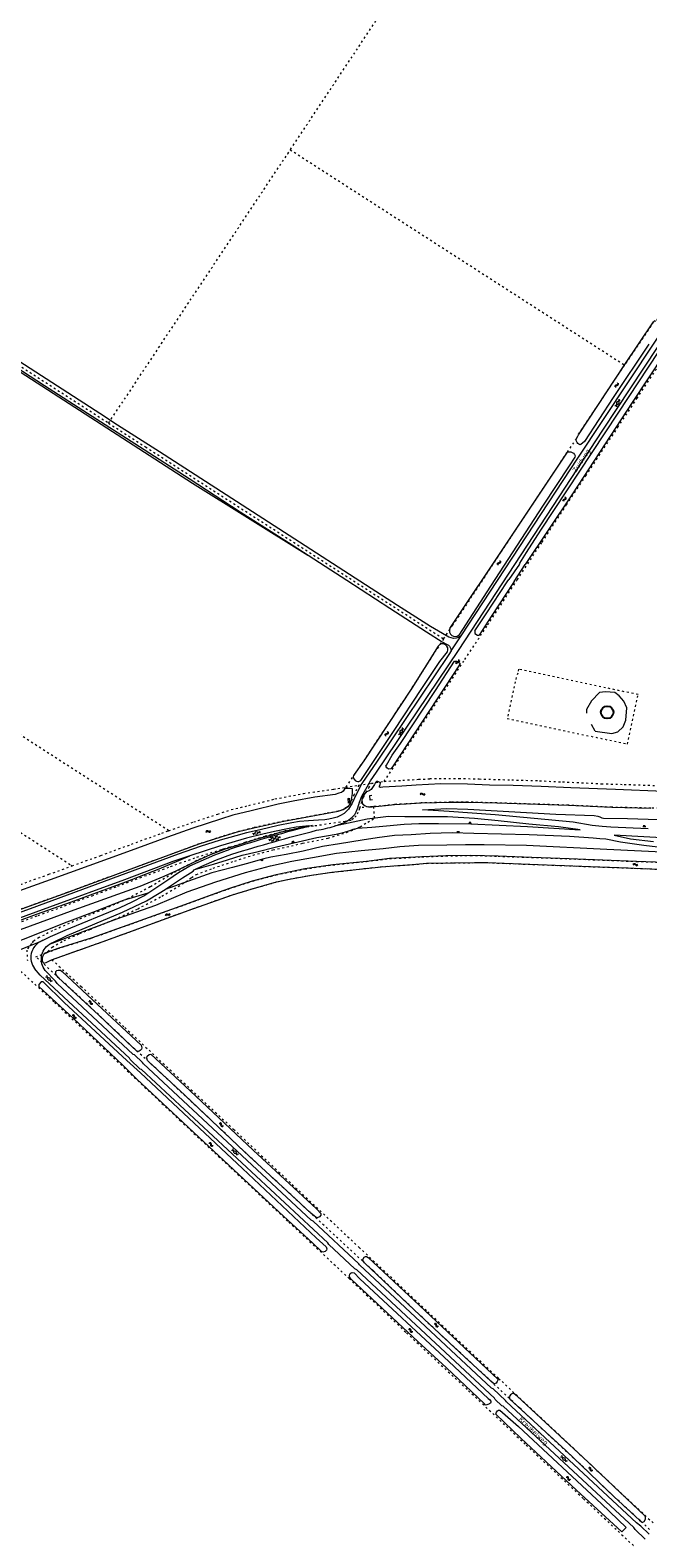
# Model space of a CAD drawing. Header units: metres. Extents: x 64961 to 73789, y 403835 to 410663.
# Tile 5 of 135: x 66789 to 67114, y 405163 to 405955. Entities that reach past the tile are written whole.
import ezdxf

# ---------------------------------------------------------------- set-up
doc = ezdxf.new("R2010")
doc.units = ezdxf.units.M
doc.linetypes.add('PERCEELGRENS', pattern=[2.5, 1, -1.5])
for name, color, linetype, lineweight in [('B-GEO-OG-GEBOUW_bijgebouw-G', 2, 'Continuous', 25), ('B-GEO-OG-GRENS_perceel-G', 253, 'PERCEELGRENS', 0), ('B-GEO-OG-KUNSTWERK-G', 253, 'Continuous', 0), ('B-GEO-OG-OVLIJNOBJ-G', 253, 'Continuous', 0), ('B-GEO-OG-SLOOT_insteek-G', 253, 'Continuous', 0), ('B-GEO-OG-STRAATNAAM-T', 7, 'Continuous', 35), ('B-GEO-OG-TALUD-S', 253, 'Continuous', 0), ('B-GEO-OG-VERH_gesl-S', 253, 'Continuous', 0), ('B-GEO-OG-VERH_kntgesl-G', 253, 'Continuous', 0), ('B-GEO-OG-VERH_knthalf-G', 253, 'Continuous', 0), ('B-GEO-OG-VERH_knton-G', 253, 'Continuous', 0), ('B-GEO-OG-WATER-S', 253, 'Continuous', 0)]:
    doc.layers.add(name, color=color, linetype=linetype, lineweight=lineweight)
doc.styles.add('isocp', font='isocp.shx')

# ---------------------------------------------------------------- blocks, each defined once
blk = doc.blocks.new('S012')
at = {"color": 0}
for p, q in [((1.18, 2.05), (0, 0)), ((1.18, -2.05), (0, 0)), ((1.4, 0), (0.21, -2.05)), ((1.4, 0), (0.22, 2.05))]:
    blk.add_line(p, q, dxfattribs=at)
blk = doc.blocks.new('S04')
at = {"color": 0}
for p, q in [((0, 0.5), (0.5, 0.5)), ((0, 0.25), (1, 0.25)), ((0, 0), (0.5, 0)), ((0, -0.25), (1, -0.25)), ((0, -0.5), (0.5, -0.5))]:
    blk.add_line(p, q, dxfattribs=at)
blk = doc.blocks.new('S05')
at = {"color": 0}
for p, q in [((0.08, 0.3), (0.38, 0.59)), ((0.11, -0.19), (0.41, 0.09)), ((0.38, 0.59), (0.68, 0.71)), ((0.41, 0.09), (0.71, 0.21)), ((0.68, 0.71), (1.01, 0.62)), ((0.71, 0.21), (1.02, 0.12)), ((1.01, 0.62), (1.33, 0.37)), ((1.02, 0.12), (1.36, -0.12)), ((1.33, 0.37), (1.66, 0.13)), ((1.66, 0.13), (1.97, 0.04)), ((1.97, 0.04), (2.28, 0.16)), ((2.28, 0.16), (2.58, 0.44)), ((1.36, -0.12), (1.68, -0.37)), ((1.68, -0.37), (2, -0.46)), ((2, -0.46), (2.31, -0.33)), ((2.31, -0.33), (2.61, -0.05))]:
    blk.add_line(p, q, dxfattribs=at)
blk = doc.blocks.new('S016')
at = {"color": 0, "linetype": 'Continuous'}
for points in [[(0.01, -0.38), (2.65, 1.15)], [(2.65, -1.15), (0.01, 0.38)], [(5.07, -1.15), (1.09, 1.15)], [(1.09, -1.15), (5.07, 1.15)], [(6.16, -0.38), (3.51, 1.15)], [(3.51, -1.15), (6.16, 0.37)]]:
    blk.add_lwpolyline(points, dxfattribs=at)

msp = doc.modelspace()

# ---------------------------------------------------------------- linework, layer by layer
at = {"layer": 'B-GEO-OG-GEBOUW_bijgebouw-G'}
for points in [[(67088.88, 405596.778, -1), (67095.454, 405596.778)], [(67095.454, 405596.778, -1), (67088.88, 405596.778)]]:
    msp.add_lwpolyline(points, format="xyb", dxfattribs=at)
at = {"layer": 'B-GEO-OG-GRENS_perceel-G'}
for points in [[(66925.598, 405892.481), (66925.72, 405892.664), (66997.039, 406000)], [(67212.564, 405945.99), (67168.126, 405878.654), (67117.637, 405802.111), (67117.021, 405802.556), (67116.418, 405801.943), (67101.314, 405779.299)], [(66974.966, 405560.495), (66992.845, 405587.436), (67017.362, 405624.543), (67029.325, 405642.676), (67044.901, 405666.406), (67057.921, 405686.276), (67070.82, 405705.859), (67080.919, 405721.153), (67097.773, 405746.623), (67107.795, 405761.752), (67122.082, 405783.403), (67133.877, 405801.313), (67161.04, 405842.731), (67177.882, 405868.284), (67188.367, 405884.17), (67210.339, 405917.517), (67222.511, 405936.025), (67223.473, 405937.462)], [(66830.126, 405748.79), (66924.215, 405890.398), (66925.598, 405892.481)], [(66925.598, 405892.481), (67101.314, 405779.299)], [(66771.875, 405786.316), (66830.126, 405748.79)], [(67006.185, 405635.387), (67010.893, 405642.415), (67015.057, 405648.508), (67036.561, 405681.273), (67044.149, 405692.755), (67071.219, 405733.509), (67076.178, 405740.875), (67077.116, 405742.885), (67101.314, 405779.299)], [(66830.126, 405748.79), (66849.53, 405736.29), (67006.185, 405635.387)], [(66861.716, 405534.557), (66597.804, 405704.588), (66597.32, 405704.869)], [(66573.6, 405669.007), (66810.334, 405516.51), (66810.975, 405516.097)], [(67006.185, 405635.387), (66999.418, 405625.286), (66989.44, 405609.499), (66964.198, 405571.333), (66959.547, 405564.53), (66954.625, 405557.371)], [(67043.745, 405612.87), (67039.647, 405593.476), (67102.863, 405580.087), (67108.394, 405606.066), (67045.553, 405619.389), (67045.105, 405617.404)], [(67045.105, 405617.404), (67043.745, 405612.87)], [(66961.569, 405558.438), (66959.13, 405553.59), (66957.21, 405549.427), (66955.726, 405547.097), (66955.187, 405546.674), (66953.442, 405545.71), (66950.82, 405544.756), (66944.146, 405543.585), (66934.701, 405541.805), (66922.228, 405539.58), (66906.454, 405536.134), (66898.448, 405534.097), (66889.215, 405531.335), (66877.671, 405527.565), (66853.433, 405518.695), (66808.243, 405502.022), (66766.774, 405487.157)], [(66861.716, 405534.557), (66874.815, 405539.134), (66887.467, 405543.319), (66894.55, 405545.638), (66903.777, 405547.805), (66903.768, 405547.842), (66917.535, 405551.212), (66932.473, 405554.095), (66948.425, 405556.442), (66950.618, 405556.756), (66954.625, 405557.371)], [(66954.625, 405557.371), (66961.569, 405558.438)], [(66961.569, 405558.438), (66968.206, 405559.457)], [(66962.12, 405546.5), (66962.955, 405549.197), (66964.098, 405552.252), (66965.438, 405554.613), (66966.897, 405557.056), (66968.206, 405559.457)], [(66968.206, 405559.457), (66974.966, 405560.495)], [(66974.966, 405560.495), (66984.683, 405561.047), (66992.956, 405561.553), (66998.851, 405561.766), (66998.858, 405561.954), (67014.201, 405562.056), (67024.872, 405561.734), (67041.975, 405561.275), (67056.575, 405560.821), (67068.675, 405560.149), (67068.68, 405560.256), (67089.104, 405559.234), (67101.055, 405558.867), (67124.037, 405558.1)], [(67146.68, 405545.701), (67115.098, 405546.381), (67094.585, 405546.844), (67071.784, 405547.946), (67034.189, 405549.122), (67018.881, 405549.593), (67009.969, 405549.517), (67002.373, 405549.343), (66994.431, 405549.128), (66986.509, 405548.622), (66980.411, 405548.369), (66975.687, 405547.708), (66969.35, 405547.19)], [(66870.697, 405507.679), (66873.695, 405510.035), (66876.267, 405511.54), (66884.997, 405514.861), (66896.373, 405518.62), (66906.016, 405521.751), (66916.449, 405524.434), (66932.139, 405527.954), (66945.467, 405530.659), (66955.166, 405533.611), (66959.04, 405535.12), (66962.341, 405536.607), (66966.305, 405539.051), (66969.86, 405541.166), (66969.694, 405543.72), (66969.35, 405547.19)], [(66962.12, 405546.5), (66962.009, 405546.143), (66961.171, 405544.121), (66960.292, 405542.408), (66958.767, 405540.877), (66957.653, 405539.987)], [(66969.35, 405547.19), (66968.697, 405547.137), (66966.78, 405547.12), (66962.12, 405546.5)], [(66810.975, 405516.097), (66825.996, 405521.545), (66842.163, 405527.427), (66858.038, 405533.272), (66861.716, 405534.557)], [(66922.946, 405534.427), (66912.289, 405531.586), (66901.707, 405528.387), (66901.221, 405528.215)], [(66957.653, 405539.987), (66954.373, 405539.406), (66937.81, 405536.909), (66930.928, 405536.013), (66922.946, 405534.427)], [(66779.842, 405485.07), (66793.066, 405489.966), (66806.967, 405495.009), (66821.406, 405500.358), (66834.869, 405505.385), (66849.099, 405510.741), (66862.71, 405515.796), (66876.496, 405520.655), (66890.111, 405524.933), (66893.834, 405525.979)], [(66893.834, 405525.979), (66890.034, 405524.654), (66876.501, 405518.894), (66863.696, 405512.002), (66851.942, 405504.969), (66840.114, 405498.765), (66827.407, 405493.181), (66814, 405487.755), (66800.643, 405481.954), (66793.641, 405478.383), (66790.482, 405476.471), (66789.612, 405475.271)], [(66893.834, 405525.979), (66901.221, 405528.215)], [(66797.489, 405470.369), (66803.39, 405472.566), (66821.432, 405478.216), (66842.204, 405485.649), (66870.076, 405495.646), (66888.204, 405502.216), (66893.622, 405504.125), (66905.569, 405508.007), (66918.106, 405511.292), (66933.31, 405514.436), (66947.939, 405516.552), (66965.583, 405518.383), (66977.788, 405519.857), (66994.746, 405520.806), (67007.398, 405521.279), (67020.435, 405521.573), (67034.793, 405521.167), (67052.459, 405520.514), (67072.171, 405519.806), (67107.576, 405518.392), (67152.424, 405516.84)], [(66800.319, 405466.745), (66808.466, 405469.693), (66829.164, 405476.978), (66871.86, 405492.66), (66895.146, 405500.825), (66905.058, 405503.849), (66918.338, 405507.587), (66926.085, 405509.333), (66936.808, 405511.16), (66947.369, 405512.693), (66956.802, 405513.76), (66965.285, 405514.764), (66973.295, 405515.6), (66982.312, 405516.261), (66989.576, 405516.744), (66997.277, 405517.412), (67011.447, 405517.661), (67022.367, 405517.755), (67029.453, 405517.761), (67038.076, 405517.433), (67064.804, 405516.365), (67102.144, 405515.004), (67144.565, 405513.321)], [(66753.222, 405495.38), (66798.677, 405511.635), (66810.975, 405516.097)], [(66797.489, 405470.369), (66798.202, 405471.075), (66800.438, 405473.292), (66806.784, 405476.859), (66814.875, 405480.442), (66820.291, 405482.674), (66832.977, 405487.8), (66845.432, 405493.469), (66858.127, 405500.115), (66870.697, 405507.679)], [(66789.612, 405475.271), (66787.125, 405471.842), (66787.401, 405466.275)], [(67114.461, 405167.322), (67109.591, 405171.774), (67094.046, 405186.1), (67078.154, 405201.348), (67046.158, 405231.092), (67024.307, 405251.422), (66993.451, 405280.067), (66968.973, 405303.552), (66968.996, 405303.313), (66933.138, 405336.527), (66904.194, 405363.322), (66881.349, 405384.892), (66856.72, 405407.963), (66841.024, 405422.39), (66822.605, 405439.901), (66791.868, 405468.33), (66796.638, 405470.053)], [(66796.638, 405470.053), (66797.489, 405470.369)], [(66800.319, 405466.745), (66815.588, 405452.756), (66838.622, 405431.097), (66862.423, 405408.785), (66895.809, 405377.59), (66926.587, 405348.605), (66961.766, 405315.533), (66997.861, 405281.701), (67035.098, 405246.674), (67066.736, 405217.16), (67095.457, 405190.131), (67117.007, 405170.075)], [(66784.027, 405460.622), (66801.703, 405444.302), (66867.661, 405382.245), (66894.268, 405357.403), (66924.82, 405328.853), (66956.486, 405299.224), (66986.69, 405270.592), (67019.271, 405240.203), (67049.591, 405211.598), (67079.685, 405183.429), (67106.177, 405158.559), (67106.109, 405158.485)]]:
    msp.add_lwpolyline(points, dxfattribs=at)
at = {"layer": 'B-GEO-OG-KUNSTWERK-G'}
for points in [[(66956.791, 405549.19), (66956.225, 405549.094), (66955.985, 405551.521), (66956.515, 405551.562), (66956.791, 405549.19)], [(66968.762, 405550.815), (66967.628, 405550.659), (66967.335, 405553.047), (66968.462, 405553.222)]]:
    msp.add_lwpolyline(points, dxfattribs=at)
at = {"layer": 'B-GEO-OG-OVLIJNOBJ-G'}
for points in [[(67085.841, 405586.943), (67094.578, 405585.608), (67097.783, 405586.476), (67100.607, 405589.066), (67101.952, 405592.636), (67102.43, 405599.157), (67100.946, 405602.721), (67098.48, 405605.422), (67096.139, 405607.262), (67091.341, 405607.621), (67088.082, 405607.245), (67083.909, 405602.807), (67081.335, 405598.25), (67081.339, 405596.405)], [(67085.841, 405586.943), (67083.903, 405590.287)], [(66875.474, 405514.118), (66885.312, 405516.911), (66892.524, 405519.292), (66900.247, 405521.75), (66908.066, 405523.497), (66918.326, 405526.142), (66929.754, 405528.742), (66939.47, 405530.888), (66949.755, 405532.675), (66953.399, 405533.601), (66955.895, 405534.316), (66957.333, 405534.84), (66958.717, 405535.327), (66960.85, 405535.82), (66968.387, 405536.396), (66976.161, 405537.174), (66985.449, 405538.003), (66993.117, 405538.342), (67003.417, 405538.376), (67020.512, 405538.175), (67050.311, 405536.823), (67077.884, 405535.068), (67066.64, 405536.579), (67050.976, 405537.997), (67034.853, 405539.759), (67022.37, 405540.93), (67008.135, 405541.904), (66995.608, 405541.779), (66985.709, 405541.84), (66977.16, 405541.986), (66966.069, 405540.594), (66948.837, 405536.986)], [(67113.602, 405535.574), (67094.09, 405536.394), (67089.484, 405536.793), (67084.22, 405537.369), (67074.253, 405539), (67033.311, 405542.85), (67009.042, 405544.706), (66995.137, 405545.537), (67007.861, 405546.175), (67018.912, 405545.905), (67065.157, 405543.25), (67085.272, 405542.509), (67087.155, 405542.252), (67088.236, 405541.841), (67089.318, 405541.266), (67090.123, 405541.072), (67102.762, 405540.942), (67135.352, 405539.925)], [(66587.615, 405418.815), (66599.021, 405422.059), (66621.271, 405428.36), (66644.987, 405435.333), (66664.537, 405441.122), (66684.229, 405447.554), (66724.765, 405461.641), (66760.602, 405474.263), (66811.923, 405492.924), (66846.64, 405505.355), (66859.222, 405510.621), (66865.879, 405513.716), (66875.267, 405518.116), (66883.591, 405522.049), (66891.609, 405525.024), (66897.795, 405526.902), (66907.485, 405530.163), (66915.177, 405532.272), (66920.96, 405533.908), (66934.972, 405537.082)], [(67127.664, 405524.865), (67111.34, 405526.716), (67099.107, 405528.492), (67091.496, 405530.034), (67088.298, 405530.354), (67084.807, 405530.653), (67072.271, 405531.495), (67051.171, 405532.319), (67022.09, 405533.111), (67010.71, 405533.343), (66999.153, 405533.006), (66989.132, 405532.336), (66980.296, 405531.987), (66971.265, 405530.887), (66963.296, 405529.504), (66951.423, 405527.667), (66942.578, 405526.203), (66932.353, 405523.815), (66923.492, 405522.059), (66915.305, 405520.582), (66911.605, 405519.784), (66902.349, 405517.221), (66895.244, 405515.224), (66884.384, 405512.319), (66859.882, 405503.716)], [(66798.965, 405474.863), (66834.459, 405488.168), (66854.979, 405495.466), (66871.393, 405502.382), (66886.488, 405507.607), (66902.005, 405512.597), (66915.27, 405516.108), (66926.372, 405518.504), (66937.222, 405520.386), (66949.84, 405522.668), (66962.757, 405524.184), (66974.418, 405525.234), (66983.14, 405526.167), (66992.959, 405526.908), (67007.878, 405527.146), (67017.756, 405527.321), (67027.417, 405527.368), (67049.775, 405526.865), (67091.997, 405524.834), (67124.738, 405523.288)], [(67145.778, 405529.458), (67095.879, 405532.263), (67104.333, 405530.272), (67116.453, 405528.951)], [(66617.885, 405429.903), (66703.175, 405458.672), (66735.047, 405470.092), (66761.013, 405479.176), (66792.278, 405490.629), (66810.591, 405497.127), (66839.104, 405507.606), (66856.66, 405514.467), (66872.779, 405521.379)], [(66850.747, 405501.715), (66837.786, 405497.832), (66823, 405492.038), (66808.12, 405486.5), (66785.134, 405477.379), (66763.209, 405469.296), (66727.036, 405457.37), (66684.311, 405443.417), (66702.525, 405448.001), (66733.788, 405456.916), (66767.696, 405466.345), (66778.542, 405470), (66794.599, 405476.465)]]:
    msp.add_lwpolyline(points, dxfattribs=at)
at = {"layer": 'B-GEO-OG-SLOOT_insteek-G'}
for points in [[(67113.998, 405790.234), (67095.336, 405762.205), (67080.229, 405739.156), (67078.307, 405737.478), (67077.741, 405737.436), (67077.173, 405737.651), (67076.786, 405738.104), (67076.435, 405738.612), (67076.121, 405739.011), (67075.841, 405739.685), (67075.873, 405740.251), (67076.178, 405740.875), (67077.076, 405742.581), (67101.47, 405779.534), (67116.418, 405801.943)], [(67046.026, 405674.652), (67046.259, 405675.183), (67049.754, 405680.783), (67057.232, 405692.59), (67097.835, 405753.935), (67119.217, 405786.389), (67120.345, 405786.928), (67121.533, 405786.792), (67122.197, 405785.994), (67122.22, 405785.465)], [(67122.22, 405785.465), (67122.059, 405785.043), (67105.329, 405759.624), (67073.871, 405711.689), (67049.096, 405674.459)], [(67009.509, 405640.787), (67039.827, 405686.25), (67071.219, 405733.509), (67071.801, 405733.715), (67073.043, 405733.689), (67074.437, 405732.97), (67074.973, 405732.281), (67075.308, 405731.535), (67075.077, 405730.821), (67072.101, 405726.394), (67058.435, 405705.695), (67030.749, 405663.034), (67014.119, 405637.377)], [(67046.026, 405674.652), (67040.434, 405666.568)], [(67043.219, 405665.533), (67049.096, 405674.459)], [(67022.55, 405639.536), (67028.481, 405648.495), (67039.586, 405665.356), (67040.434, 405666.568)], [(67043.219, 405665.533), (67042.949, 405665.037), (67031.195, 405647.149), (67024.777, 405637.353)], [(67022.55, 405639.536), (67022.605, 405638.168), (67023.945, 405637.331), (67024.777, 405637.353)], [(67003.374, 405631.611), (66989.44, 405609.499), (66964.198, 405571.333), (66958.86, 405563.526), (66958.591, 405562.884), (66958.669, 405562.264), (66959.15, 405561.556), (66959.685, 405560.994), (66960.328, 405560.561), (66961.077, 405560.476), (66961.607, 405560.481), (66962.588, 405561.001), (66963.762, 405562.527), (66980.188, 405587.267), (66994.81, 405609.344), (67004.223, 405623.396), (67008.16, 405628.613)], [(67014.527, 405621.709), (67002.784, 405603.787), (66979.366, 405568.066), (66978.462, 405567.017), (66977.294, 405566.879), (66976.266, 405567.528), (66975.837, 405568.547), (66976.126, 405569.006), (66979.222, 405574.237), (66983.462, 405580.319), (67001.887, 405608.327), (67011.981, 405623.574)], [(67011.981, 405623.574), (67013.094, 405623.588), (67014.645, 405622.612), (67014.527, 405621.709)], [(66766.774, 405487.157), (66808.243, 405502.022), (66853.433, 405518.695), (66877.671, 405527.565), (66889.215, 405531.335), (66898.448, 405534.097), (66906.454, 405536.134), (66922.228, 405539.58), (66934.701, 405541.805), (66944.145, 405543.585), (66950.82, 405544.756), (66953.441, 405545.71), (66955.187, 405546.674), (66956.13, 405547.413), (66957.034, 405548.498), (66957.604, 405550.183), (66958.009, 405551.995), (66958.32, 405554.043), (66958.365, 405555.194), (66958.357, 405556.07), (66958.244, 405556.507), (66956.945, 405556.789), (66954.662, 405556.769), (66954.242, 405556.747), (66953.811, 405555.885), (66953.395, 405555.352), (66952.58, 405554.669), (66951.085, 405554.255), (66949.138, 405553.507)], [(67018.691, 405558.924), (67004.664, 405559.114), (66991.776, 405558.493), (66984.164, 405558.008), (66974.27, 405557.466), (66972.994, 405557.255), (66972.407, 405557.432), (66972.531, 405558.036), (66972.869, 405558.915), (66972.937, 405559.647), (66972.384, 405560.117), (66971.652, 405560.348), (66970.867, 405560.323), (66970.433, 405559.881), (66969.893, 405558.908), (66968.107, 405556.227), (66966.981, 405555.578), (66966.09, 405555.223), (66965.272, 405554.723), (66964.424, 405553.565), (66963.435, 405551.712), (66963.263, 405550.487), (66963.326, 405549.538), (66963.57, 405548.718), (66964.196, 405548.157), (66964.912, 405547.671), (66965.811, 405547.203)], [(67280.476, 405547.449), (67278.883, 405547.983), (67275.336, 405548.5), (67268.187, 405549.444), (67258.702, 405550.221), (67249.857, 405550.858), (67227.26, 405551.614), (67191.71, 405552.88), (67156.6, 405553.876), (67121.853, 405555.223), (67096.496, 405556.138), (67073.094, 405557.034), (67057.38, 405557.794), (67042.785, 405558.254), (67030.255, 405558.566), (67018.691, 405558.924)], [(66949.138, 405553.507), (66938.448, 405552.138), (66927.032, 405550.049), (66919.284, 405548.558), (66905.073, 405544.989), (66895.378, 405542.684), (66888.971, 405540.657), (66874.345, 405535.82)], [(66965.811, 405547.203), (66966.78, 405547.12), (66968.697, 405547.137), (66975.687, 405547.708), (66980.41, 405548.369), (66986.509, 405548.622), (66994.431, 405549.128), (67002.373, 405549.343), (67009.969, 405549.517), (67018.88, 405549.593), (67034.189, 405549.122), (67071.784, 405547.946), (67094.585, 405546.844), (67115.098, 405546.381)], [(66874.345, 405535.82), (66861.023, 405531.175), (66840.032, 405523.446), (66799.373, 405508.697), (66748.417, 405490.48)], [(66842.204, 405485.649), (66821.432, 405478.216), (66803.39, 405472.566), (66796.326, 405469.965), (66795.435, 405468.323), (66795.201, 405467.531), (66795.187, 405466.74), (66795.379, 405465.582), (66795.638, 405465.198), (66796.008, 405464.961), (66797.274, 405465.355), (66800.134, 405466.679), (66808.466, 405469.693), (66829.164, 405476.978), (66871.86, 405492.66), (66895.145, 405500.825), (66905.058, 405503.849), (66918.338, 405507.587), (66926.085, 405509.333), (66936.808, 405511.16), (66947.369, 405512.693), (66956.801, 405513.76), (66965.285, 405514.764), (66973.295, 405515.6), (66982.312, 405516.261), (66989.576, 405516.744), (66997.277, 405517.412), (67011.447, 405517.661), (67022.367, 405517.755), (67029.452, 405517.761), (67038.076, 405517.433), (67064.804, 405516.365), (67102.144, 405515.004), (67144.565, 405513.321)], [(66977.788, 405519.857), (66965.583, 405518.383), (66947.939, 405516.552), (66933.31, 405514.436), (66918.106, 405511.292), (66905.569, 405508.007), (66893.622, 405504.125), (66888.204, 405502.216), (66870.076, 405495.646), (66842.204, 405485.649)], [(67168.063, 405516.189), (67152.424, 405516.84), (67107.576, 405518.392), (67072.171, 405519.806), (67052.459, 405520.514), (67034.793, 405521.167), (67020.435, 405521.573), (67007.398, 405521.279), (66994.746, 405520.806), (66977.788, 405519.857)], [(66847.6, 405420.433), (66847.402, 405419.788), (66846.745, 405419.011), (66846.104, 405418.603), (66845.663, 405418.563), (66845.185, 405418.578), (66844.39, 405419.162), (66842.836, 405420.66), (66825.018, 405437.669), (66803.67, 405457.414), (66802.445, 405459.154), (66802.418, 405460.496), (66802.874, 405461.124), (66803.516, 405461.312), (66804.105, 405461.316), (66804.768, 405461.21), (66805.728, 405460.59), (66818.938, 405448.168), (66847.297, 405421.902), (66847.6, 405420.433)], [(66795.661, 405455.043), (66794.639, 405455.07), (66793.381, 405453.658), (66793.386, 405452.701)], [(66795.661, 405455.043), (66806.788, 405444.211), (66839.716, 405413.762)], [(66837.507, 405411.265), (66834.232, 405414.389), (66811.401, 405435.964), (66793.386, 405452.701)], [(66846.911, 405407.353), (66839.716, 405413.762)], [(66941.669, 405333.341), (66941.564, 405332.385), (66940.981, 405331.535), (66939.752, 405331.012), (66939.088, 405331.431), (66936.39, 405333.455), (66928.268, 405341.128), (66901.482, 405365.822), (66870.14, 405395.509), (66851.067, 405413.209), (66850.567, 405413.776), (66850.209, 405415.006), (66850.405, 405416.055), (66851.448, 405416.926), (66852.311, 405417.171), (66872.994, 405397.789), (66906.056, 405366.661), (66939.447, 405335.737), (66941.669, 405333.341)], [(66837.507, 405411.265), (66844.724, 405404.176)], [(66846.911, 405407.353), (66900.545, 405356.971), (66939.138, 405320.617), (66944.483, 405315.778), (66944.766, 405314.731)], [(66944.766, 405314.731), (66944.586, 405314.031), (66943.874, 405313.291), (66942.735, 405313.027), (66941.979, 405313.408), (66937.39, 405317.793), (66922.11, 405331.93), (66877.488, 405373.487), (66844.724, 405404.176)], [(67034.698, 405246.293), (67034.685, 405245.672), (67034.399, 405244.957), (67033.712, 405244.129), (67032.802, 405243.793), (67032.196, 405244.135), (67030.982, 405245.184), (67014.542, 405260.548), (66990.648, 405282.661), (66964.612, 405307.494), (66963.891, 405308.438), (66963.702, 405309.203), (66964.386, 405310.36), (66965.113, 405310.768), (66965.698, 405310.754), (66966.469, 405310.231), (66993.568, 405285.023), (67034.698, 405246.293)], [(67030.985, 405234.116), (67030.733, 405233.712), (67030.225, 405233.325), (67029.37, 405232.934), (67028.915, 405232.747), (67028.185, 405232.686), (67027.595, 405233.339), (67007.599, 405252.362), (66992.689, 405266.059), (66971.242, 405286.038), (66957.783, 405298.743), (66956.935, 405299.74), (66956.727, 405300.524), (66956.723, 405300.944), (66956.866, 405301.347), (66957.1, 405301.75), (66957.662, 405302.212), (66958.137, 405302.252), (66959.124, 405302.151), (66962.182, 405299.054), (67008.942, 405255.496), (67029.507, 405236.167), (67030.334, 405235.535), (67030.98, 405234.719), (67030.985, 405234.116)], [(67112.324, 405172.664), (67112.296, 405173.741), (67111.962, 405174.414), (67082.189, 405202.704), (67044.801, 405237.303), (67043.22, 405238.531), (67042.342, 405238.67), (67041.271, 405237.985), (67040.694, 405237.048), (67041.052, 405235.791), (67070.449, 405208.74), (67095.768, 405184.448), (67109.041, 405172.198), (67110.144, 405171.349), (67110.822, 405171.044), (67111.603, 405171.544), (67112.324, 405172.664)], [(67099.857, 405166.009), (67076.088, 405187.878), (67046.761, 405215.295), (67033.614, 405227.82), (67034.043, 405228.938), (67034.513, 405229.563), (67034.948, 405229.913), (67035.677, 405230.047), (67045.521, 405221.439), (67089.098, 405180.72), (67102.144, 405168.279)], [(67099.857, 405166.009), (67102.144, 405168.279)]]:
    msp.add_lwpolyline(points, dxfattribs=at)
for points in [[(67009.509, 405640.787, 0.817278), (67014.119, 405637.377)], [(67008.16, 405628.613, 0.9260342), (67003.374, 405631.611)]]:
    msp.add_lwpolyline(points, format="xyb", dxfattribs=at)
at = {"layer": 'B-GEO-OG-VERH_kntgesl-G'}
for points in [[(66954.722, 405539.146), (66956.41, 405540.274), (66958.097, 405541.622), (66959.473, 405543.004), (66960.264, 405544.544), (66961.069, 405546.487), (66962.011, 405549.527), (66963.189, 405552.678), (66964.575, 405555.119), (66966.033, 405557.56), (66967.813, 405560.826), (66970.88, 405565.254), (67013.999, 405629.214), (67089.858, 405744.991), (67191.074, 405898.205), (67217.551, 405938.038)], [(67015.419, 405636.975), (67034.577, 405665.988), (67076.797, 405730.361), (67116.788, 405790.733), (67152.415, 405844.438), (67186.978, 405896.654), (67214.786, 405939.892)], [(67010.158, 405629.008), (67015.419, 405636.975)], [(67010.158, 405629.008), (67008.939, 405627.162), (66971.304, 405571.102), (66963.278, 405559.326), (66960.026, 405553.144), (66958.089, 405548.945), (66956.125, 405545.86), (66953.952, 405543.632), (66952.026, 405542.575), (66950.171, 405541.682), (66948.058, 405541.061), (66945.797, 405540.549), (66943.773, 405540.276), (66940.469, 405540.047), (66935.175, 405539.727), (66930.357, 405539.303), (66926.436, 405538.74), (66919.308, 405537.309), (66909.83, 405535.091), (66902.498, 405533.479), (66896.899, 405531.88), (66888.822, 405529.512), (66878.304, 405526.264), (66866.67, 405522.291), (66788.913, 405493.422), (66703.717, 405462.869)], [(66934.972, 405537.082), (66933.811, 405536.958), (66928.757, 405536.367), (66924.928, 405535.677), (66917.235, 405534.113), (66911.11, 405532.783), (66902.608, 405530.611), (66888.969, 405526.68), (66872.779, 405521.379)], [(66934.972, 405537.082), (66937.202, 405537.321)], [(66850.747, 405501.715), (66861.292, 405508.686), (66866.914, 405512.523), (66872.734, 405516.056), (66885.871, 405521.895), (66894.017, 405524.842)], [(66872.779, 405521.379), (66863.826, 405518.448), (66838.545, 405508.743), (66799.041, 405494.313), (66752.454, 405477.448), (66706.948, 405461.105), (66652.523, 405441.8), (66617.885, 405429.903)], [(66875.474, 405514.118), (66879.066, 405515.878), (66886.877, 405519.289), (66894.892, 405522.19)], [(66859.882, 405503.716), (66863.183, 405505.902), (66868.945, 405509.827), (66874.626, 405513.272), (66875.079, 405513.925), (66875.474, 405514.118)], [(66795.789, 405476.945), (66799.494, 405478.927), (66807.22, 405482.241), (66836.151, 405494.202), (66842.409, 405497.17), (66848.596, 405500.293), (66850.747, 405501.715)], [(66800.816, 405475.849), (66808.367, 405479.529), (66837.338, 405491.645), (66850.098, 405497.687), (66856.74, 405501.637), (66859.882, 405503.716)], [(67112.178, 405162.193), (67106.762, 405167.222), (67106.089, 405168.257), (67037.392, 405232.124), (67036.801, 405232.264), (67033.194, 405235.623), (67032.932, 405236.277), (66960.482, 405303.744), (66959.45, 405304.296), (66945.785, 405317.021), (66945.274, 405317.906), (66847.392, 405409.056), (66846.725, 405409.268), (66841.354, 405414.269), (66841.007, 405415.002), (66794.2, 405458.616), (66791.212, 405462.089)], [(67114.293, 405164.819), (67109.769, 405169.027), (67107.481, 405170.746), (67039.196, 405234.292), (67038.745, 405235.122), (67032.235, 405241.185), (67031.4, 405241.553), (66961.886, 405306.293), (66961.695, 405306.88), (66937.558, 405329.359), (66936.62, 405329.823), (66848.396, 405411.987), (66847.992, 405412.774), (66843.7, 405416.771), (66843.071, 405416.946), (66803.019, 405454.247), (66802.241, 405455.469), (66796.713, 405461.102)]]:
    msp.add_lwpolyline(points, dxfattribs=at)
for points in [[(66937.203, 405537.321, 0.016791), (66894.017, 405524.842)], [(66894.892, 405522.19, -0.0133152), (66939.349, 405534.744)], [(66939.349, 405534.744, 0.0364728), (66948.837, 405536.986)], [(66948.837, 405536.986, 0.0234686), (66954.722, 405539.146)], [(66795.789, 405476.945, 0.0327119), (66794.599, 405476.465)], [(66794.599, 405476.465, 0.476293), (66791.212, 405462.089)], [(66796.713, 405461.102, -0.4286001), (66798.965, 405474.863)], [(66798.965, 405474.863, -0.054413), (66800.816, 405475.849)]]:
    msp.add_lwpolyline(points, format="xyb", dxfattribs=at)
at = {"layer": 'B-GEO-OG-VERH_knthalf-G'}
msp.add_lwpolyline([(66609.947, 405887.288), (66752.722, 405795.541), (66874.152, 405717.232), (66934.856, 405679.398)], dxfattribs=at)
at = {"layer": 'B-GEO-OG-VERH_knton-G'}
for points in [[(67008.894, 405636.295), (67005.568, 405638.116), (66999.351, 405641.898), (66981.967, 405652.873), (66956.774, 405669.235), (66933.354, 405684.252), (66881.075, 405718.037), (66856.868, 405733.743), (66832.934, 405748.943), (66828.54, 405751.83), (66771.805, 405788.407), (66747.404, 405804.122)], [(66745.685, 405801.478), (66769.623, 405785.905), (66796.448, 405768.593), (66821.491, 405752.491), (66846.391, 405736.54), (66872.425, 405719.737), (66899.195, 405702.185), (66926.581, 405684.742), (66955.286, 405666.205), (66977.963, 405651.582), (66997.185, 405639.012), (67005.417, 405633.867), (67008.068, 405632.48)], [(67015.419, 405636.975), (67013.999, 405636.021)], [(67009.975, 405630.077), (67010.158, 405629.008)]]:
    msp.add_lwpolyline(points, dxfattribs=at)
for points in [[(67013.999, 405636.021, -0.2045155), (67008.894, 405636.295)], [(67008.068, 405632.48, -0.2120338), (67009.975, 405630.077)]]:
    msp.add_lwpolyline(points, format="xyb", dxfattribs=at)

# ---------------------------------------------------------------- block references
at = {"layer": 'B-GEO-OG-TALUD-S'}
for p, rotation in [((67013.733, 405534.354), 270.4937795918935), ((67020.076, 405538.194), 87.28321836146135), ((67111.709, 405536.394), 88.84499963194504), ((66927.253, 405528.173), 102.8153422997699), ((66910.442, 405519.674), 282.6216038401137)]:
    msp.add_blockref('S04', p, dxfattribs=dict(at, rotation=rotation))
at = {"layer": 'B-GEO-OG-VERH_gesl-S'}
for name, p, rotation in [('S012', (67098.242, 405759.039), 151.1289820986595), ('S012', (66984.461, 405586.436), 152.4096304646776), ('S012', (66908.086, 405532.701), 104.5919562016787), ('S016', (66914.346, 405529.536), 15.30032444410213), ('S012', (66799.282, 405457.143), 227.0671032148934), ('S012', (66896.989, 405366.029), 227.067103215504), ('S012', (67069.881, 405204.899), 227.067103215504)]:
    msp.add_blockref(name, p, dxfattribs=dict(at, rotation=rotation))
at = {"layer": 'B-GEO-OG-WATER-S'}
for p, rotation in [((67096.477, 405767.584), 55.05490123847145), ((67069.25, 405707.504), 61.17916405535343), ((67034.653, 405674.189), 52.1903478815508), ((67013.019, 405622.101), 54.1158868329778), ((66975.629, 405584.324), 55.46787543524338), ((66993.845, 405553.58), 4.877880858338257), ((66881.255, 405533.767), 14.30027745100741), ((67105.655, 405516.696), 357.8789036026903), ((66859.979, 405489.881), 20.97171056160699), ((66821.819, 405443.331), 139.1375935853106), ((66813.222, 405435.921), 137.6338301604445), ((66890.4, 405379.122), 136.9051020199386), ((66885.041, 405368.698), 136.4584176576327), ((66989.927, 405270.875), 135.4862325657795), ((67003.435, 405273.748), 137.7147516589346), ((67084.494, 405198.012), 136.2964300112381), ((67072.792, 405193.237), 138.366460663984)]:
    msp.add_blockref('S05', p, dxfattribs=dict(at, rotation=rotation))

# ---------------------------------------------------------------- texts
at = {"layer": 'B-GEO-OG-STRAATNAAM-T', "style": 'isocp'}
for s, rotation, p in [('Zuidweg', 56.5006, (67075.768, 405722.728)), ('Kreukelweg', 316.74307, (67045.462, 405224.943))]:
    msp.add_text(s, height=2.5, rotation=rotation, dxfattribs=at).set_placement(p)

doc.saveas('drawing.dxf')
